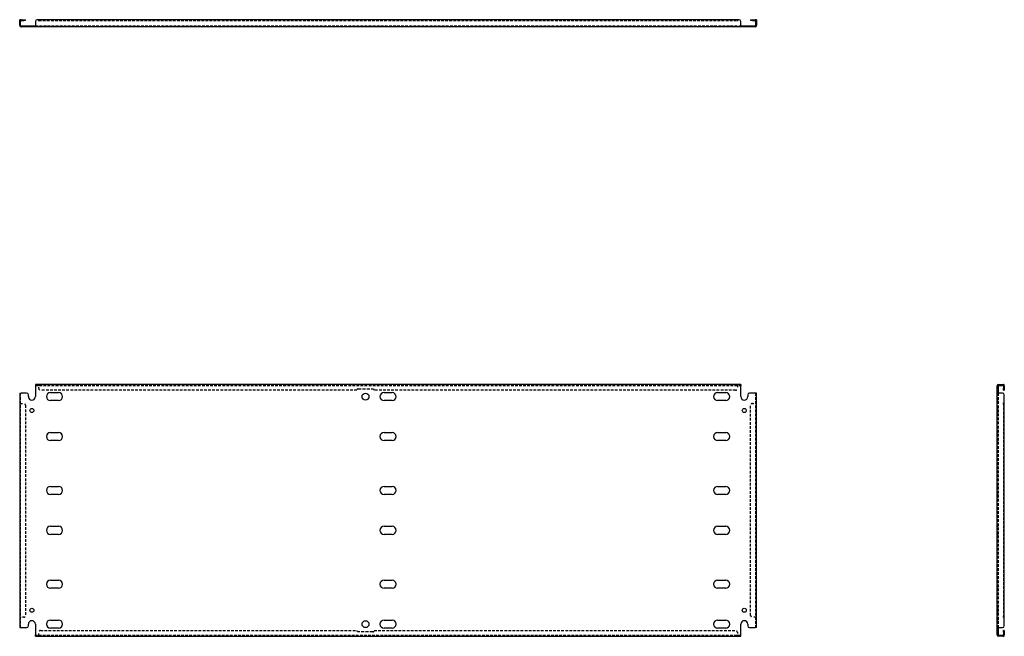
# Model space of a CAD drawing. Header units: inches. Extents: x 14 to 367, y 28 to 165.
# Tile 1 of 2: x 14 to 85, y 28 to 72. Entities that reach past the tile are written whole.
import ezdxf

# ---------------------------------------------------------------- set-up
doc = ezdxf.new("R2010")
doc.units = ezdxf.units.IN
doc.header["$MEASUREMENT"] = 0
doc.linetypes.add('DASHED_SPACE', pattern=[0.2067, 0.1654, -0.0413])
doc.layers.add('Hidden Edges(ANSI)', color=7, linetype='DASHED_SPACE', lineweight=25)
doc.layers.add('Visible Edges(ANSI)', color=7, linetype='Continuous', lineweight=25)

msp = doc.modelspace()

# ---------------------------------------------------------------- linework, layer by layer
at = {"layer": 'Hidden Edges(ANSI)', "ltscale": 0.129419}
for p, q in [((14.551, 72.26), (14.483, 72.26)), ((38.733, 72.359), (38.733, 72.291)), ((39.983, 72.291), (39.983, 72.359)), ((67.415, 72.26), (67.483, 72.26)), ((15.213, 71.847), (15.213, 71.915)), ((15.503, 71.847), (15.503, 71.915)), ((16.402, 71.847), (16.402, 71.915)), ((17.564, 71.847), (17.564, 71.915)), ((39.108, 71.847), (39.108, 71.915)), ((39.608, 71.847), (39.608, 71.915)), ((40.402, 71.847), (40.402, 71.915)), ((41.564, 71.847), (41.564, 71.915)), ((64.402, 71.847), (64.402, 71.915)), ((65.564, 71.847), (65.564, 71.915)), ((66.463, 71.915), (66.463, 71.847)), ((66.753, 71.915), (66.753, 71.847)), ((15.857, 46.043), (15.857, 46.111)), ((15.858, 46.043), (15.858, 46.111)), ((66.108, 46.043), (66.108, 46.111)), ((66.108, 46.043), (66.108, 46.111)), ((85.214, 46.043), (85.214, 46.111)), ((84.802, 45.526), (84.87, 45.526)), ((85.314, 45.786), (85.246, 45.786)), ((14.551, 44.736), (14.483, 44.736)), ((14.551, 44.736), (14.483, 44.736)), ((67.415, 44.736), (67.483, 44.736)), ((67.415, 44.736), (67.483, 44.736)), ((84.87, 44.986), (84.802, 44.986)), ((84.802, 44.946), (84.87, 44.946)), ((84.87, 44.381), (84.802, 44.381)), ((84.87, 44.091), (84.802, 44.091)), ((84.802, 42.651), (84.87, 42.651)), ((84.802, 42.071), (84.87, 42.071)), ((84.802, 38.776), (84.87, 38.776)), ((84.802, 38.196), (84.87, 38.196)), ((84.802, 35.901), (84.87, 35.901)), ((84.802, 35.321), (84.87, 35.321)), ((84.802, 32.026), (84.87, 32.026)), ((84.802, 31.446), (84.87, 31.446)), ((84.802, 30.006), (84.87, 30.006)), ((14.551, 29.361), (14.483, 29.361)), ((14.551, 29.36), (14.483, 29.36)), ((67.415, 29.361), (67.483, 29.361)), ((67.415, 29.36), (67.483, 29.36)), ((84.802, 29.716), (84.87, 29.716)), ((84.802, 29.151), (84.87, 29.151)), ((84.802, 29.111), (84.87, 29.111)), ((84.802, 28.571), (84.87, 28.571)), ((15.857, 28.054), (15.857, 27.986)), ((15.858, 28.054), (15.858, 27.986)), ((66.108, 28.054), (66.108, 27.986)), ((66.108, 28.054), (66.108, 27.986)), ((85.214, 28.054), (85.214, 27.986)), ((85.314, 28.31), (85.246, 28.31))]:
    msp.add_line(p, q, dxfattribs=at)
at = {"layer": 'Hidden Edges(ANSI)', "ltscale": 1.163186}
msp.add_line((15.858, 72.291), (66.108, 72.291), dxfattribs=at)
at = {"layer": 'Hidden Edges(ANSI)', "ltscale": 1.163625}
for p, q in [((15.608, 71.915), (66.358, 71.915)), ((15.608, 46.043), (66.358, 46.043)), ((66.358, 28.054), (15.608, 28.054))]:
    msp.add_line(p, q, dxfattribs=at)
at = {"layer": 'Hidden Edges(ANSI)', "ltscale": 0.092649}
for p, q in [((15.858, 46.043), (15.858, 46.012)), ((66.108, 46.043), (66.108, 46.012)), ((14.551, 44.736), (14.582, 44.736)), ((67.415, 44.736), (67.384, 44.736)), ((14.551, 29.361), (14.582, 29.361)), ((67.415, 29.361), (67.384, 29.361)), ((15.858, 28.054), (15.858, 28.085)), ((66.108, 28.054), (66.108, 28.085))]:
    msp.add_line(p, q, dxfattribs=at)
at = {"layer": 'Hidden Edges(ANSI)', "ltscale": 1.166287}
for p, q in [((14.551, 28.611), (14.551, 45.486)), ((67.415, 45.486), (67.415, 28.611)), ((84.87, 45.486), (84.87, 28.611))]:
    msp.add_line(p, q, dxfattribs=at)
at = {"layer": 'Hidden Edges(ANSI)', "ltscale": 0.369411}
for p, q in [((15.858, 45.818), (15.858, 46.012)), ((66.108, 46.012), (66.108, 45.818)), ((14.582, 44.736), (14.776, 44.736)), ((67.19, 44.736), (67.384, 44.736)), ((14.776, 29.361), (14.582, 29.361)), ((67.384, 29.361), (67.19, 29.361)), ((15.858, 28.085), (15.858, 28.279)), ((66.108, 28.279), (66.108, 28.085))]:
    msp.add_line(p, q, dxfattribs=at)
at = {"layer": 'Hidden Edges(ANSI)', "ltscale": 1.158557}
for p, q in [((38.733, 45.693), (15.983, 45.693)), ((15.983, 28.404), (38.733, 28.404))]:
    msp.add_line(p, q, dxfattribs=at)
at = {"layer": 'Hidden Edges(ANSI)', "ltscale": 1.28568}
for p, q in [((38.826, 45.786), (39.889, 45.786)), ((39.889, 28.31), (38.826, 28.31))]:
    msp.add_line(p, q, dxfattribs=at)
at = {"layer": 'Hidden Edges(ANSI)', "ltscale": 1.164687}
for p, q in [((65.983, 45.693), (39.983, 45.693)), ((39.983, 28.404), (65.983, 28.404))]:
    msp.add_line(p, q, dxfattribs=at)
at = {"layer": 'Hidden Edges(ANSI)', "ltscale": 1.162237}
msp.add_line((85.246, 44.736), (85.246, 29.361), dxfattribs=at)
at = {"layer": 'Hidden Edges(ANSI)', "ltscale": 1.161487}
for p, q in [((14.901, 44.611), (14.901, 29.486)), ((67.065, 29.486), (67.065, 44.611))]:
    msp.add_line(p, q, dxfattribs=at)
at = {"layer": 'Hidden Edges(ANSI)', "ltscale": 0.236041}
for centre, start, end in [((14.582, 72.26), 108.24804, 180), ((67.384, 72.26), 0, 71.75196), ((85.215, 46.012), 18.24804, 90), ((85.215, 28.085), 270, 341.75196)]:
    msp.add_arc(centre, 0.099, start, end, dxfattribs=at)
at = {"layer": 'Hidden Edges(ANSI)', "ltscale": 0.373886}
for centre, start, end in [((15.983, 45.818), 180, 270), ((65.983, 45.818), 270, 0), ((14.776, 44.611), 0, 90), ((67.19, 44.611), 90, 180), ((14.776, 29.486), 270, 0), ((67.19, 29.486), 180, 270), ((15.983, 28.279), 90, 180), ((65.983, 28.279), 0, 90)]:
    msp.add_arc(centre, 0.125, start, end, dxfattribs=at)
at = {"layer": 'Hidden Edges(ANSI)', "ltscale": 0.279642}
for centre, start, end in [((38.826, 45.693), 90, 180), ((39.889, 45.693), 0, 90), ((38.826, 28.404), 180, 270), ((39.889, 28.404), 270, 0)]:
    msp.add_arc(centre, 0.0935, start, end, dxfattribs=at)
at = {"layer": 'Visible Edges(ANSI)'}
for p, q in [((14.483, 72.234), (14.483, 72.359)), ((14.551, 72.359), (14.483, 72.359)), ((14.551, 72.359), (14.551, 72.234)), ((14.582, 72.359), (14.776, 72.359)), ((14.582, 72.291), (14.776, 72.291)), ((14.776, 72.359), (14.901, 72.359)), ((14.901, 72.291), (14.776, 72.291)), ((14.901, 72.291), (14.901, 72.359)), ((15.857, 72.359), (15.733, 72.359)), ((15.857, 72.26), (15.857, 72.359)), ((15.858, 72.26), (15.857, 72.26)), ((66.108, 72.359), (15.858, 72.359)), ((15.858, 72.359), (15.858, 72.26)), ((15.858, 72.26), (15.858, 72.26)), ((66.108, 72.359), (66.108, 72.26)), ((66.108, 72.359), (66.108, 72.26)), ((66.233, 72.359), (66.108, 72.359)), ((66.108, 72.26), (66.108, 72.26)), ((66.108, 72.26), (66.108, 72.26)), ((67.065, 72.359), (67.19, 72.359)), ((67.065, 72.359), (67.065, 72.291)), ((67.19, 72.291), (67.065, 72.291)), ((67.19, 72.359), (67.384, 72.359)), ((67.19, 72.291), (67.384, 72.291)), ((67.415, 72.234), (67.415, 72.359)), ((67.483, 72.359), (67.415, 72.359)), ((67.483, 72.359), (67.483, 72.234)), ((14.483, 71.946), (14.483, 72.234)), ((14.551, 71.946), (14.551, 72.234)), ((14.582, 71.915), (14.983, 71.915)), ((14.983, 71.847), (14.582, 71.847)), ((14.983, 71.915), (15.108, 71.915)), ((15.108, 71.847), (14.983, 71.847)), ((15.108, 71.847), (15.108, 71.915)), ((15.108, 71.915), (15.608, 71.915)), ((15.608, 71.847), (15.108, 71.847)), ((15.608, 72.234), (15.608, 71.946)), ((15.608, 71.946), (15.608, 71.847)), ((66.358, 71.847), (15.608, 71.847)), ((66.358, 71.946), (66.358, 72.234)), ((66.358, 71.946), (66.358, 71.847)), ((66.358, 71.915), (66.858, 71.915)), ((66.858, 71.847), (66.358, 71.847)), ((66.858, 71.915), (66.983, 71.915)), ((66.858, 71.915), (66.858, 71.847)), ((66.983, 71.847), (66.858, 71.847)), ((66.983, 71.915), (67.384, 71.915)), ((67.384, 71.847), (66.983, 71.847)), ((67.415, 72.234), (67.415, 71.946)), ((67.483, 72.234), (67.483, 71.946)), ((66.358, 46.111), (15.608, 46.111)), ((15.608, 46.111), (15.608, 46.012)), ((66.358, 46.111), (66.358, 46.012)), ((84.901, 46.111), (85.189, 46.111)), ((84.901, 46.043), (85.189, 46.043)), ((85.189, 46.111), (85.314, 46.111)), ((85.314, 46.043), (85.189, 46.043)), ((85.314, 46.043), (85.314, 46.111)), ((14.483, 45.486), (14.582, 45.486)), ((14.483, 45.486), (14.483, 28.611)), ((14.983, 45.486), (14.582, 45.486)), ((15.108, 45.236), (15.108, 45.361)), ((15.608, 46.012), (15.608, 45.236)), ((16.692, 45.526), (17.274, 45.526)), ((40.692, 45.526), (41.274, 45.526)), ((64.692, 45.526), (65.274, 45.526)), ((66.358, 45.236), (66.358, 46.012)), ((66.858, 45.361), (66.858, 45.236)), ((67.384, 45.486), (66.983, 45.486)), ((67.483, 45.486), (67.384, 45.486)), ((67.483, 28.611), (67.483, 45.486)), ((84.802, 45.486), (84.802, 46.012)), ((84.802, 28.611), (84.802, 45.486)), ((84.901, 45.486), (84.802, 45.486)), ((84.87, 46.012), (84.87, 45.486)), ((85.189, 45.486), (84.901, 45.486)), ((85.246, 46.012), (85.246, 45.818)), ((85.246, 45.693), (85.246, 45.818)), ((85.246, 45.693), (85.314, 45.693)), ((85.314, 46.012), (85.314, 45.818)), ((85.314, 45.818), (85.314, 45.693)), ((85.314, 44.736), (85.314, 45.361)), ((17.274, 44.946), (16.692, 44.946)), ((41.274, 44.946), (40.692, 44.946)), ((65.274, 44.946), (64.692, 44.946)), ((85.214, 44.736), (85.214, 44.736)), ((85.214, 44.736), (85.314, 44.736)), ((85.215, 44.736), (85.214, 44.736)), ((85.314, 44.736), (85.215, 44.736)), ((85.314, 29.361), (85.314, 44.736)), ((16.692, 42.651), (17.274, 42.651)), ((40.692, 42.651), (41.274, 42.651)), ((64.692, 42.651), (65.274, 42.651)), ((17.274, 42.071), (16.692, 42.071)), ((41.274, 42.071), (40.692, 42.071)), ((65.274, 42.071), (64.692, 42.071)), ((16.692, 38.776), (17.274, 38.776)), ((40.692, 38.776), (41.274, 38.776)), ((64.692, 38.776), (65.274, 38.776)), ((17.274, 38.196), (16.692, 38.196)), ((41.274, 38.196), (40.692, 38.196)), ((65.274, 38.196), (64.692, 38.196)), ((16.692, 35.901), (17.274, 35.901)), ((40.692, 35.901), (41.274, 35.901)), ((64.692, 35.901), (65.274, 35.901)), ((17.274, 35.321), (16.692, 35.321)), ((41.274, 35.321), (40.692, 35.321)), ((65.274, 35.321), (64.692, 35.321)), ((16.692, 32.026), (17.274, 32.026)), ((40.692, 32.026), (41.274, 32.026)), ((64.692, 32.026), (65.274, 32.026)), ((17.274, 31.446), (16.692, 31.446)), ((41.274, 31.446), (40.692, 31.446)), ((65.274, 31.446), (64.692, 31.446)), ((16.692, 29.151), (17.274, 29.151)), ((40.692, 29.151), (41.274, 29.151)), ((64.692, 29.151), (65.274, 29.151)), ((85.214, 29.36), (85.214, 29.361)), ((85.214, 29.361), (85.215, 29.361)), ((85.314, 29.36), (85.214, 29.36)), ((85.314, 29.361), (85.215, 29.361)), ((85.314, 28.736), (85.314, 29.36)), ((14.483, 28.611), (14.582, 28.611)), ((14.582, 28.611), (14.983, 28.611)), ((15.108, 28.736), (15.108, 28.861)), ((15.608, 28.861), (15.608, 28.085)), ((17.274, 28.571), (16.692, 28.571)), ((41.274, 28.571), (40.692, 28.571)), ((65.274, 28.571), (64.692, 28.571)), ((66.358, 28.085), (66.358, 28.861)), ((66.858, 28.861), (66.858, 28.736)), ((66.983, 28.611), (67.384, 28.611)), ((67.483, 28.611), (67.384, 28.611)), ((84.901, 28.611), (84.802, 28.611)), ((84.802, 28.085), (84.802, 28.611)), ((84.87, 28.611), (84.87, 28.085)), ((84.901, 28.611), (85.189, 28.611)), ((85.246, 28.279), (85.246, 28.404)), ((85.314, 28.404), (85.246, 28.404)), ((85.314, 28.404), (85.314, 28.279)), ((15.608, 27.986), (15.608, 28.085)), ((15.608, 27.986), (66.358, 27.986)), ((66.358, 27.986), (66.358, 28.085)), ((85.189, 28.054), (84.901, 28.054)), ((85.189, 27.986), (84.901, 27.986)), ((85.189, 28.054), (85.314, 28.054)), ((85.314, 27.986), (85.189, 27.986)), ((85.246, 28.279), (85.246, 28.085)), ((85.314, 28.279), (85.314, 28.085)), ((85.314, 27.986), (85.314, 28.054))]:
    msp.add_line(p, q, dxfattribs=at)
for centre, radius in [((39.358, 45.236), 0.25), ((15.358, 44.236), 0.145), ((66.608, 44.236), 0.145), ((15.358, 29.861), 0.145), ((66.608, 29.861), 0.145), ((39.358, 28.861), 0.25)]:
    msp.add_circle(centre, radius, dxfattribs=at)
for centre, radius, start, end in [((14.582, 72.26), 0.099, 90, 108.24804), ((14.582, 72.26), 0.031, 90, 180), ((15.733, 72.234), 0.125, 90, 180), ((66.233, 72.234), 0.125, 0, 90), ((67.384, 72.26), 0.099, 71.75196, 90), ((67.384, 72.26), 0.031, 0, 90), ((14.582, 71.946), 0.099, 180, 270), ((14.582, 71.946), 0.031, 180, 270), ((67.384, 71.946), 0.099, 270, 0), ((67.384, 71.946), 0.031, 270, 0), ((84.901, 46.012), 0.099, 90, 180), ((84.901, 46.012), 0.031, 90, 180), ((85.215, 46.012), 0.031, 0, 90), ((85.215, 46.012), 0.099, 0, 18.24804), ((14.983, 45.361), 0.125, 0, 90), ((16.692, 45.236), 0.29, 90, 270), ((17.274, 45.236), 0.29, 270, 90), ((40.692, 45.236), 0.29, 90, 270), ((41.274, 45.236), 0.29, 270, 90), ((64.692, 45.236), 0.29, 90, 270), ((65.274, 45.236), 0.29, 270, 90), ((66.983, 45.361), 0.125, 90, 180), ((85.189, 45.361), 0.125, 0, 90), ((15.358, 45.236), 0.25, 180, 0), ((66.608, 45.236), 0.25, 180, 0), ((16.692, 42.361), 0.29, 90, 270), ((17.274, 42.361), 0.29, 270, 90), ((40.692, 42.361), 0.29, 90, 270), ((41.274, 42.361), 0.29, 270, 90), ((64.692, 42.361), 0.29, 90, 270), ((65.274, 42.361), 0.29, 270, 90), ((16.692, 38.486), 0.29, 90, 270), ((17.274, 38.486), 0.29, 270, 90), ((40.692, 38.486), 0.29, 90, 270), ((41.274, 38.486), 0.29, 270, 90), ((64.692, 38.486), 0.29, 90, 270), ((65.274, 38.486), 0.29, 270, 90), ((16.692, 35.611), 0.29, 90, 270), ((17.274, 35.611), 0.29, 270, 90), ((40.692, 35.611), 0.29, 90, 270), ((41.274, 35.611), 0.29, 270, 90), ((64.692, 35.611), 0.29, 90, 270), ((65.274, 35.611), 0.29, 270, 90), ((16.692, 31.736), 0.29, 90, 270), ((17.274, 31.736), 0.29, 270, 90), ((40.692, 31.736), 0.29, 90, 270), ((41.274, 31.736), 0.29, 270, 90), ((64.692, 31.736), 0.29, 90, 270), ((65.274, 31.736), 0.29, 270, 90), ((15.358, 28.861), 0.25, 0, 180), ((16.692, 28.861), 0.29, 90, 270), ((17.274, 28.861), 0.29, 270, 90), ((40.692, 28.861), 0.29, 90, 270), ((41.274, 28.861), 0.29, 270, 90), ((64.692, 28.861), 0.29, 90, 270), ((65.274, 28.861), 0.29, 270, 90), ((66.608, 28.861), 0.25, 0, 180), ((14.983, 28.736), 0.125, 270, 0), ((66.983, 28.736), 0.125, 180, 270), ((85.189, 28.736), 0.125, 270, 0), ((84.901, 28.085), 0.099, 180, 270), ((84.901, 28.085), 0.031, 180, 270), ((85.215, 28.085), 0.031, 270, 0), ((85.215, 28.085), 0.099, 341.75196, 0)]:
    msp.add_arc(centre, radius, start, end, dxfattribs=at)

doc.saveas('drawing.dxf')
